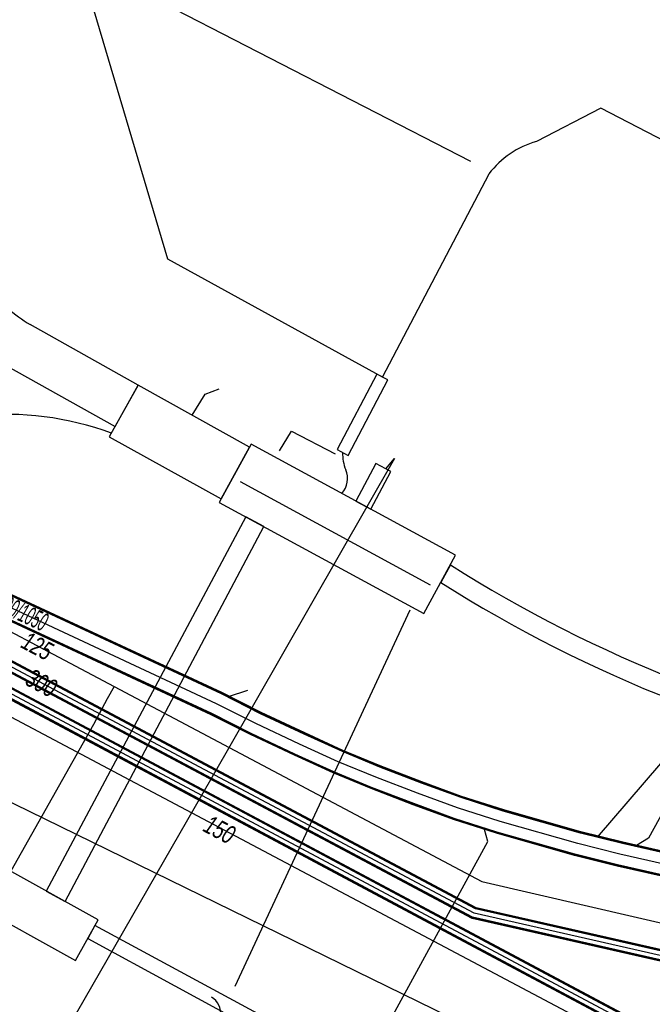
# Model space of a CAD drawing. Header units: metres. Extents: x 2695563 to 2696938, y 1260544 to 1262032.
# Tile 113 of 256: x 2696355 to 2696374, y 1260710 to 1260740. Entities that reach past the tile are written whole.
import ezdxf

# ---------------------------------------------------------------- set-up
doc = ezdxf.new("R2010")
doc.units = ezdxf.units.M
doc.header["$LTSCALE"] = 100
doc.linetypes.add('AUSGEZOGEN', pattern=[0])
for name, color, linetype in [('Eau portable_Cadastre des conduites_Conduite', 171, 'AUSGEZOGEN'), ('Eau potable_Cadastre des conduites_Conduite_Texte', 171, 'AUSGEZOGEN'), ('EU_Cadastre des conduites', 24, 'AUSGEZOGEN'), ('EU_Cadastre des conduites – Texte', 7, 'AUSGEZOGEN'), ('Gaz_Cadastre des conduites_Conduite', 32, 'AUSGEZOGEN'), ('Gaz_Cadastre des conduites_Conduite_Texte', 32, 'AUSGEZOGEN'), ('Réseau électrique_Cadastre des conduite_Bord du tracé', 1, 'AUSGEZOGEN'), ('Réseau électrique_Cadastre des conduite_Tronçon de tracé', 1, 'AUSGEZOGEN'), ('Réseau électrique_Cadastre des conduites_Ouvrage_Surface-Ligne-Point', 1, 'AUSGEZOGEN'), ('Télécommunications_SW_Cadastre des conduites_Bord du tracé', 94, 'AUSGEZOGEN')]:
    doc.layers.add(name, color=color, linetype=linetype)
doc.styles.add('ARIAL', font='arial.ttf')
pattern_1 = [(0, (2703955, 1269100), (4050, 4050), [4050, -4050]), (90, (2703955, 1269100), (-4050, 4050), [4050, -4050])]
pattern_2 = [(0, (2708005, 1273150), (6075, 6075), [6075, -6075]), (90, (2708005, 1273150), (-6075, 6075), [6075, -6075])]

# ---------------------------------------------------------------- blocks, each defined once
blk = doc.blocks.new('COMPLEXOBJECT_1681')
at = {"layer": 'Réseau électrique_Cadastre des conduite_Bord du tracé', "color": 1, "linetype": 'AUSGEZOGEN', "transparency": 33554687}
blk.add_lwpolyline([(6353.616, 10731.023), (6352.844, 10729.703), (6356.853, 10727.472), (6357.543, 10728.713), (6354.297, 10730.535)], dxfattribs=at)
blk.add_arc((6358.242, 10736.76), 7.37, 231.1165, 237.6333, dxfattribs=at)
blk = doc.blocks.new('COMPLEXOBJECT_1682')
at = {"layer": 'Réseau électrique_Cadastre des conduite_Bord du tracé', "color": 1, "linetype": 'AUSGEZOGEN', "transparency": 33554687}
blk.add_line((6366.937, 10723.31), (6366.648, 10722.777), dxfattribs=at)
for centre, radius, start, end in [((6388.761, 10757.665), 40.701, 237.5741, 259.474), ((6388.774, 10757.708), 41.349, 237.6498, 259.4601)]:
    blk.add_arc(centre, radius, start, end, dxfattribs=at)
blk = doc.blocks.new('COMPLEXOBJECT_1684')
at = {"layer": 'Réseau électrique_Cadastre des conduite_Bord du tracé', "color": 1, "linetype": 'AUSGEZOGEN', "transparency": 33554687}
blk.add_lwpolyline([(6362.856, 10708.874), (6356.248, 10712.452), (6356.032, 10712.062), (6363.881, 10707.794)], dxfattribs=at)
blk = doc.blocks.new('COMPLEXOBJECT_2071')
at = {"layer": 'Réseau électrique_Cadastre des conduite_Tronçon de tracé', "color": 1, "linetype": 'AUSGEZOGEN', "transparency": 33554687}
for centre, radius, start, end in [((6364.98, 10726.655), 1.287, 178.6013, 202.3185), ((6363.155, 10725.906), 0.687, 318.7612, 22.2881)]:
    blk.add_arc(centre, radius, start, end, dxfattribs=at)

msp = doc.modelspace()

# ---------------------------------------------------------------- hatches: boundary and pattern name
at = {"layer": 'Réseau électrique_Cadastre des conduite_Bord du tracé', "lineweight": 18, "transparency": 33554687}
h = msp.add_hatch(dxfattribs=at)
h.set_pattern_fill('MUSTER', color=1, scale=6075, style=0, pattern_type=2)
h.set_pattern_definition(pattern_2)
h.paths.add_polyline_path([(2696355.267, 1260730.345), (2696355.244, 1260730.36), (2696355.221, 1260730.374), (2696355.199, 1260730.389), (2696355.176, 1260730.404), (2696355.153, 1260730.418), (2696355.131, 1260730.433), (2696355.108, 1260730.448), (2696355.086, 1260730.463), (2696355.064, 1260730.479), (2696355.041, 1260730.494), (2696355.019, 1260730.509), (2696354.997, 1260730.525), (2696354.975, 1260730.54), (2696354.953, 1260730.556), (2696354.931, 1260730.571), (2696354.909, 1260730.587), (2696354.887, 1260730.603), (2696354.865, 1260730.619), (2696354.843, 1260730.635), (2696354.821, 1260730.651), (2696354.8, 1260730.667), (2696354.778, 1260730.683), (2696354.756, 1260730.7), (2696354.735, 1260730.716), (2696354.713, 1260730.733), (2696354.692, 1260730.749), (2696354.671, 1260730.766), (2696354.649, 1260730.782), (2696354.628, 1260730.799), (2696354.607, 1260730.816), (2696354.586, 1260730.833), (2696353.814, 1260729.513), (2696357.823, 1260727.282), (2696358.513, 1260728.523)], flags=0)
h = msp.add_hatch(dxfattribs=at)
h.set_pattern_fill('MUSTER', color=1, scale=6075, style=0, pattern_type=2)
h.set_pattern_definition(pattern_2)
h.paths.add_polyline_path([(2696402.671, 1260719.279), (2696441.32, 1260729.586), (2696441.158, 1260730.267), (2696402.475, 1260719.951), (2696395.827, 1260717.746), (2696395.398, 1260717.648), (2696394.968, 1260717.557), (2696394.537, 1260717.471), (2696394.104, 1260717.391), (2696393.671, 1260717.316), (2696393.236, 1260717.248), (2696392.801, 1260717.185), (2696392.365, 1260717.129), (2696391.928, 1260717.078), (2696391.491, 1260717.033), (2696391.053, 1260716.994), (2696390.614, 1260716.961), (2696390.175, 1260716.934), (2696389.736, 1260716.913), (2696389.296, 1260716.897), (2696388.857, 1260716.888), (2696388.417, 1260716.885), (2696387.977, 1260716.887), (2696387.537, 1260716.896), (2696387.098, 1260716.91), (2696386.659, 1260716.93), (2696386.22, 1260716.957), (2696385.781, 1260716.989), (2696385.343, 1260717.027), (2696384.905, 1260717.071), (2696384.468, 1260717.121), (2696384.032, 1260717.177), (2696383.597, 1260717.239), (2696383.162, 1260717.306), (2696382.729, 1260717.38), (2696382.296, 1260717.459), (2696381.803, 1260717.554), (2696381.312, 1260717.655), (2696380.821, 1260717.761), (2696380.332, 1260717.874), (2696379.845, 1260717.993), (2696379.359, 1260718.118), (2696378.874, 1260718.249), (2696378.391, 1260718.386), (2696377.91, 1260718.529), (2696377.431, 1260718.677), (2696376.954, 1260718.832), (2696376.478, 1260718.992), (2696376.005, 1260719.159), (2696375.533, 1260719.331), (2696375.064, 1260719.509), (2696374.597, 1260719.693), (2696374.132, 1260719.882), (2696373.67, 1260720.077), (2696373.21, 1260720.278), (2696372.753, 1260720.485), (2696372.298, 1260720.697), (2696371.846, 1260720.914), (2696371.396, 1260721.138), (2696370.95, 1260721.367), (2696370.506, 1260721.601), (2696370.065, 1260721.841), (2696369.627, 1260722.086), (2696369.192, 1260722.336), (2696368.761, 1260722.592), (2696368.332, 1260722.854), (2696367.907, 1260723.12), (2696367.618, 1260722.587), (2696368.049, 1260722.318), (2696368.482, 1260722.054), (2696368.92, 1260721.796), (2696369.36, 1260721.543), (2696369.803, 1260721.295), (2696370.249, 1260721.053), (2696370.699, 1260720.816), (2696371.151, 1260720.585), (2696371.606, 1260720.36), (2696372.063, 1260720.14), (2696372.524, 1260719.926), (2696372.986, 1260719.717), (2696373.452, 1260719.514), (2696373.92, 1260719.317), (2696374.39, 1260719.126), (2696374.863, 1260718.94), (2696375.337, 1260718.76), (2696375.814, 1260718.586), (2696376.294, 1260718.418), (2696376.775, 1260718.256), (2696377.258, 1260718.1), (2696377.743, 1260717.949), (2696378.229, 1260717.805), (2696378.718, 1260717.666), (2696379.208, 1260717.534), (2696379.7, 1260717.408), (2696380.193, 1260717.287), (2696380.688, 1260717.173), (2696381.184, 1260717.065), (2696381.681, 1260716.963), (2696382.18, 1260716.867), (2696382.621, 1260716.78), (2696383.063, 1260716.699), (2696383.506, 1260716.624), (2696383.95, 1260716.556), (2696384.396, 1260716.495), (2696384.842, 1260716.44), (2696385.289, 1260716.391), (2696385.736, 1260716.349), (2696386.184, 1260716.313), (2696386.632, 1260716.284), (2696387.081, 1260716.261), (2696387.53, 1260716.245), (2696387.98, 1260716.235), (2696388.429, 1260716.232), (2696388.879, 1260716.235), (2696389.328, 1260716.245), (2696389.777, 1260716.261), (2696390.226, 1260716.284), (2696390.674, 1260716.313), (2696391.122, 1260716.349), (2696391.57, 1260716.391), (2696392.017, 1260716.439), (2696392.463, 1260716.494), (2696392.908, 1260716.556), (2696393.352, 1260716.624), (2696393.795, 1260716.698), (2696394.238, 1260716.779), (2696394.679, 1260716.866), (2696395.118, 1260716.96), (2696395.556, 1260717.06), (2696395.993, 1260717.166)], flags=0)
h = msp.add_hatch(dxfattribs=at)
h.set_pattern_fill('MUSTER', color=1, scale=6075, style=0, pattern_type=2)
h.set_pattern_definition(pattern_2)
h.paths.add_polyline_path([(2696471.018, 1260728.991), (2696465.855, 1260727.575), (2696387.832, 1260706.301), (2696387.55, 1260706.217), (2696387.267, 1260706.135), (2696386.983, 1260706.055), (2696386.699, 1260705.978), (2696386.414, 1260705.903), (2696386.128, 1260705.831), (2696385.842, 1260705.761), (2696385.555, 1260705.694), (2696385.267, 1260705.629), (2696384.979, 1260705.567), (2696384.691, 1260705.507), (2696384.402, 1260705.45), (2696384.112, 1260705.395), (2696383.822, 1260705.343), (2696383.532, 1260705.293), (2696383.241, 1260705.246), (2696382.95, 1260705.201), (2696382.658, 1260705.159), (2696382.366, 1260705.119), (2696382.074, 1260705.082), (2696381.781, 1260705.047), (2696381.488, 1260705.015), (2696381.195, 1260704.985), (2696380.902, 1260704.958), (2696380.608, 1260704.933), (2696380.314, 1260704.911), (2696380.02, 1260704.892), (2696379.726, 1260704.875), (2696379.432, 1260704.86), (2696379.138, 1260704.848), (2696378.843, 1260704.839), (2696378.337, 1260704.839), (2696377.832, 1260704.848), (2696377.326, 1260704.866), (2696376.821, 1260704.891), (2696376.317, 1260704.925), (2696375.813, 1260704.968), (2696375.31, 1260705.019), (2696374.808, 1260705.078), (2696374.307, 1260705.146), (2696373.807, 1260705.221), (2696373.308, 1260705.306), (2696372.811, 1260705.398), (2696372.316, 1260705.499), (2696371.822, 1260705.608), (2696371.33, 1260705.725), (2696370.84, 1260705.851), (2696370.353, 1260705.984), (2696369.867, 1260706.126), (2696369.384, 1260706.276), (2696368.904, 1260706.433), (2696368.426, 1260706.599), (2696367.951, 1260706.773), (2696367.479, 1260706.954), (2696367.011, 1260707.144), (2696366.545, 1260707.341), (2696366.083, 1260707.546), (2696365.624, 1260707.758), (2696365.169, 1260707.978), (2696364.717, 1260708.206), (2696364.27, 1260708.441), (2696363.826, 1260708.684), (2696357.218, 1260712.262), (2696357.002, 1260711.872), (2696364.851, 1260707.604), (2696365.127, 1260707.473), (2696365.404, 1260707.344), (2696365.682, 1260707.217), (2696365.961, 1260707.093), (2696366.241, 1260706.972), (2696366.522, 1260706.853), (2696366.804, 1260706.736), (2696367.088, 1260706.622), (2696367.372, 1260706.51), (2696367.657, 1260706.401), (2696367.943, 1260706.294), (2696368.23, 1260706.19), (2696368.518, 1260706.088), (2696368.807, 1260705.988), (2696369.097, 1260705.892), (2696369.387, 1260705.797), (2696369.678, 1260705.706), (2696369.97, 1260705.616), (2696370.263, 1260705.53), (2696370.557, 1260705.445), (2696370.851, 1260705.364), (2696371.146, 1260705.285), (2696371.442, 1260705.208), (2696371.738, 1260705.135), (2696372.035, 1260705.063), (2696372.333, 1260704.995), (2696372.631, 1260704.928), (2696372.93, 1260704.865), (2696373.229, 1260704.804), (2696373.529, 1260704.746), (2696373.829, 1260704.69), (2696374.226, 1260704.633), (2696374.624, 1260704.581), (2696375.023, 1260704.534), (2696375.422, 1260704.493), (2696375.822, 1260704.457), (2696376.222, 1260704.426), (2696376.623, 1260704.401), (2696377.024, 1260704.38), (2696377.425, 1260704.365), (2696377.826, 1260704.355), (2696378.227, 1260704.351), (2696378.629, 1260704.352), (2696379.03, 1260704.358), (2696379.431, 1260704.369), (2696379.833, 1260704.386), (2696380.233, 1260704.408), (2696380.634, 1260704.435), (2696381.034, 1260704.467), (2696381.434, 1260704.505), (2696381.833, 1260704.548), (2696382.231, 1260704.596), (2696382.629, 1260704.649), (2696383.026, 1260704.708), (2696383.422, 1260704.772), (2696383.818, 1260704.841), (2696384.212, 1260704.915), (2696384.606, 1260704.995), (2696384.998, 1260705.079), (2696385.389, 1260705.169), (2696385.779, 1260705.264), (2696386.168, 1260705.364), (2696465.971, 1260727.15), (2696470.75, 1260728.46)], flags=0)
h = msp.add_hatch(dxfattribs=at)
h.set_pattern_fill('MUSTER', color=1, scale=6075, style=0, pattern_type=2)
h.set_pattern_definition(pattern_2)
h.paths.add_polyline_path([(2696366.022, 1260728.681), (2696365.691, 1260728.854), (2696364.499, 1260726.583), (2696364.829, 1260726.41)], flags=0)
h = msp.add_hatch(dxfattribs=at)
h.set_pattern_fill('MUSTER', color=1, scale=6075, style=0, pattern_type=2)
h.set_pattern_definition(pattern_2)
h.paths.add_polyline_path([(2696358.513, 1260728.523), (2696357.649, 1260726.97), (2696361.013, 1260725.098), (2696361.862, 1260726.661)], flags=0)
h = msp.add_hatch(dxfattribs=at)
h.set_pattern_fill('MUSTER', color=1, scale=6075, style=0, pattern_type=2)
h.set_pattern_definition(pattern_2)
h.paths.add_polyline_path([(2696362.293, 1260724.269), (2696361.752, 1260724.563), (2696355.752, 1260713.3), (2696356.32, 1260712.985)], flags=0)
at = {"layer": 'Réseau électrique_Cadastre des conduites_Ouvrage_Surface-Ligne-Point', "lineweight": 18, "transparency": 33554687}
h = msp.add_hatch(dxfattribs=at)
h.set_pattern_fill('MUSTER', color=1, scale=4050, style=0, pattern_type=2)
h.set_pattern_definition(pattern_1)
h.paths.add_polyline_path([(2696361.91, 1260726.748), (2696360.957, 1260724.996), (2696367.109, 1260721.652), (2696368.062, 1260723.405)], flags=0)
h = msp.add_hatch(dxfattribs=at)
h.set_pattern_fill('MUSTER', color=1, scale=2025, style=0, pattern_type=2)
h.set_pattern_definition([(0, (2699905, 1265050), (2025, 2025), [2025, -2025]), (90, (2699905, 1265050), (-2025, 2025), [2025, -2025])])
h.paths.add_polyline_path([(2696366.115, 1260725.921), (2696365.66, 1260726.163), (2696365.061, 1260725.035), (2696365.514, 1260724.789)], flags=0)
h = msp.add_hatch(dxfattribs=at)
h.set_pattern_fill('MUSTER', color=1, scale=4050, style=0, pattern_type=2)
h.set_pattern_definition(pattern_1)
h.paths.add_polyline_path([(2696354.163, 1260714.179), (2696353.485, 1260712.954), (2696356.636, 1260711.21), (2696357.314, 1260712.435)], flags=0)

# ---------------------------------------------------------------- linework, layer by layer
at = {"layer": 'Eau portable_Cadastre des conduites_Conduite', "linetype": 'AUSGEZOGEN', "transparency": 33554687}
for p, q in [((2696368.666, 1260712.764), (2696351.794, 1260721.744)), ((2696368.673, 1260712.782), (2696351.802, 1260721.76)), ((2696368.679, 1260712.8), (2696351.811, 1260721.777)), ((2696368.561, 1260712.48), (2696351.653, 1260721.479)), ((2696368.567, 1260712.498), (2696351.662, 1260721.496)), ((2696368.574, 1260712.516), (2696351.67, 1260721.512)), ((2696379.671, 1260710.262), (2696368.666, 1260712.764)), ((2696379.673, 1260710.281), (2696368.673, 1260712.782)), ((2696379.675, 1260710.3), (2696368.679, 1260712.8)), ((2696379.645, 1260709.96), (2696368.561, 1260712.48)), ((2696379.647, 1260709.979), (2696368.567, 1260712.498)), ((2696379.649, 1260709.998), (2696368.574, 1260712.516))]:
    msp.add_line(p, q, dxfattribs=at)
at = {"layer": 'Eau portable_Cadastre des conduites_Conduite', "color": 255, "linetype": 'AUSGEZOGEN', "transparency": 33554687}
for p, q in [((2696368.62, 1260712.64), (2696351.732, 1260721.628)), ((2696379.66, 1260710.13), (2696368.62, 1260712.64))]:
    msp.add_line(p, q, dxfattribs=at)
at = {"layer": 'Eau portable_Cadastre des conduites_Conduite', "color": 7, "linetype": 'AUSGEZOGEN', "transparency": 33554687}
for points in [[(2696350.769, 1260723.178), (2696352.297, 1260722.369), (2696357.79, 1260719.46), (2696368.85, 1260713.59), (2696379.82, 1260711.05), (2696392.79, 1260711.74), (2696403.37, 1260714.7), (2696410.418, 1260716.646), (2696410.83, 1260716.76), (2696411.438, 1260716.927), (2696424.51, 1260720.52), (2696424.892, 1260720.629)], [(2696357.79, 1260719.46), (2696357.586, 1260719.082), (2696357.17, 1260718.31), (2696354.375, 1260713.353), (2696354.3, 1260713.22)]]:
    msp.add_lwpolyline(points, dxfattribs=at)
at = {"layer": 'EU_Cadastre des conduites', "linetype": 'AUSGEZOGEN', "transparency": 33554687}
for p, q in [((2696361.018, 1260719.237), (2696353.881, 1260722.561)), ((2696361.027, 1260719.255), (2696353.89, 1260722.578)), ((2696361.036, 1260719.272), (2696353.899, 1260722.595)), ((2696360.721, 1260718.625), (2696353.572, 1260721.954)), ((2696360.73, 1260718.643), (2696353.581, 1260721.971)), ((2696360.712, 1260718.608), (2696353.563, 1260721.937)), ((2696362.2, 1260718.639), (2696361.018, 1260719.237)), ((2696362.209, 1260718.657), (2696361.027, 1260719.255)), ((2696362.217, 1260718.674), (2696361.036, 1260719.272)), ((2696361.893, 1260718.01), (2696360.712, 1260718.608)), ((2696361.901, 1260718.027), (2696360.721, 1260718.625)), ((2696361.91, 1260718.045), (2696360.73, 1260718.643)), ((2696363.508, 1260718.024), (2696362.2, 1260718.639)), ((2696363.516, 1260718.042), (2696362.209, 1260718.657)), ((2696363.524, 1260718.059), (2696362.217, 1260718.674)), ((2696363.214, 1260717.389), (2696361.893, 1260718.01)), ((2696363.222, 1260717.406), (2696361.901, 1260718.027)), ((2696363.23, 1260717.424), (2696361.91, 1260718.045)), ((2696364.66, 1260717.498), (2696363.508, 1260718.024)), ((2696364.667, 1260717.516), (2696363.516, 1260718.042)), ((2696364.675, 1260717.534), (2696363.524, 1260718.059)), ((2696365.782, 1260717.035), (2696364.66, 1260717.498)), ((2696365.79, 1260717.053), (2696364.667, 1260717.516)), ((2696365.797, 1260717.071), (2696364.675, 1260717.534)), ((2696364.381, 1260716.856), (2696363.214, 1260717.389)), ((2696364.389, 1260716.874), (2696363.222, 1260717.406)), ((2696364.396, 1260716.892), (2696363.23, 1260717.424)), ((2696367.034, 1260716.552), (2696365.782, 1260717.035)), ((2696367.041, 1260716.571), (2696365.79, 1260717.053)), ((2696367.048, 1260716.589), (2696365.797, 1260717.071)), ((2696365.523, 1260716.385), (2696364.381, 1260716.856)), ((2696365.53, 1260716.403), (2696364.389, 1260716.874)), ((2696365.538, 1260716.421), (2696364.396, 1260716.892)), ((2696366.788, 1260715.897), (2696365.523, 1260716.385)), ((2696366.795, 1260715.915), (2696365.53, 1260716.403)), ((2696366.802, 1260715.934), (2696365.538, 1260716.421)), ((2696368.229, 1260716.115), (2696367.034, 1260716.552)), ((2696368.235, 1260716.133), (2696367.041, 1260716.571)), ((2696368.242, 1260716.152), (2696367.048, 1260716.589)), ((2696369.497, 1260715.71), (2696368.229, 1260716.115)), ((2696369.503, 1260715.729), (2696368.235, 1260716.133)), ((2696369.509, 1260715.748), (2696368.242, 1260716.152)), ((2696368.002, 1260715.452), (2696366.788, 1260715.897)), ((2696368.009, 1260715.471), (2696366.795, 1260715.915)), ((2696368.015, 1260715.489), (2696366.802, 1260715.934)), ((2696371.828, 1260715.067), (2696369.503, 1260715.729)), ((2696371.833, 1260715.086), (2696369.509, 1260715.748)), ((2696369.295, 1260715.04), (2696368.002, 1260715.452)), ((2696369.301, 1260715.059), (2696368.009, 1260715.471)), ((2696369.307, 1260715.078), (2696368.015, 1260715.489)), ((2696371.823, 1260715.048), (2696369.497, 1260715.71)), ((2696371.641, 1260714.372), (2696369.295, 1260715.04)), ((2696371.646, 1260714.391), (2696369.301, 1260715.059)), ((2696371.651, 1260714.41), (2696369.307, 1260715.078)), ((2696373.083, 1260714.73), (2696371.823, 1260715.048)), ((2696373.087, 1260714.749), (2696371.828, 1260715.067)), ((2696373.092, 1260714.769), (2696371.833, 1260715.086)), ((2696374.442, 1260714.423), (2696373.083, 1260714.73)), ((2696374.446, 1260714.443), (2696373.087, 1260714.749)), ((2696374.45, 1260714.462), (2696373.092, 1260714.769)), ((2696372.92, 1260714.049), (2696371.641, 1260714.372)), ((2696372.925, 1260714.069), (2696371.646, 1260714.391)), ((2696372.929, 1260714.088), (2696371.651, 1260714.41)), ((2696374.3, 1260713.738), (2696372.92, 1260714.049)), ((2696374.304, 1260713.757), (2696372.925, 1260714.069)), ((2696374.308, 1260713.777), (2696372.929, 1260714.088))]:
    msp.add_line(p, q, dxfattribs=at)
at = {"layer": 'EU_Cadastre des conduites', "color": 255, "transparency": 33554687}
for p, q in [((2696360.874, 1260718.94), (2696353.731, 1260722.266)), ((2696362.055, 1260718.342), (2696360.874, 1260718.94)), ((2696363.369, 1260717.724), (2696362.055, 1260718.342)), ((2696364.528, 1260717.195), (2696363.369, 1260717.724)), ((2696365.66, 1260716.728), (2696364.528, 1260717.195)), ((2696366.918, 1260716.243), (2696365.66, 1260716.728)), ((2696368.122, 1260715.802), (2696366.918, 1260716.243)), ((2696369.402, 1260715.394), (2696368.122, 1260715.802)), ((2696371.737, 1260714.729), (2696369.402, 1260715.394)), ((2696373.006, 1260714.409), (2696371.737, 1260714.729)), ((2696374.375, 1260714.1), (2696373.006, 1260714.409))]:
    msp.add_line(p, q, dxfattribs=at)
at = {"layer": 'EU_Cadastre des conduites', "color": 24, "linetype": 'AUSGEZOGEN', "transparency": 33554687}
for p, q in [((2696361.809, 1260719.336), (2696361.219, 1260719.145)), ((2696374.755, 1260717.76), (2696372.321, 1260714.923))]:
    msp.add_line(p, q, dxfattribs=at)
for points in [[(2696382.12, 1260729.88), (2696373.864, 1260714.898), (2696373.5, 1260714.677)], [(2696359.96, 1260698.18), (2696369.03, 1260714.795), (2696368.927, 1260715.157)]]:
    msp.add_lwpolyline(points, dxfattribs=at)
at = {"layer": 'Gaz_Cadastre des conduites_Conduite', "linetype": 'AUSGEZOGEN', "transparency": 33554687}
for p, q in [((2696373.993, 1260709.096), (2696338.79, 1260727.872)), ((2696373.997, 1260709.115), (2696338.815, 1260727.88)), ((2696374.001, 1260709.134), (2696338.84, 1260727.888)), ((2696373.925, 1260708.792), (2696338.39, 1260727.746)), ((2696373.929, 1260708.811), (2696338.415, 1260727.754)), ((2696373.933, 1260708.83), (2696338.44, 1260727.762))]:
    msp.add_line(p, q, dxfattribs=at)
at = {"layer": 'Gaz_Cadastre des conduites_Conduite', "color": 255, "linetype": 'AUSGEZOGEN', "transparency": 33554687}
msp.add_line((2696373.963, 1260708.963), (2696338.615, 1260727.817), dxfattribs=at)
at = {"layer": 'Gaz_Cadastre des conduites_Conduite', "color": 32, "linetype": 'AUSGEZOGEN', "transparency": 33554687}
msp.add_lwpolyline([(2696472.06, 1260731.059), (2696412.35, 1260714.68), (2696409.392, 1260713.831), (2696392.357, 1260709.276), (2696373.88, 1260708.356), (2696359.308, 1260716.086), (2696358.798, 1260716.357), (2696358.261, 1260716.642), (2696354.55, 1260718.61), (2696351.53, 1260720.18), (2696339.181, 1260726.752), (2696338.91, 1260726.897)], dxfattribs=at)
at = {"layer": 'Réseau électrique_Cadastre des conduite_Bord du tracé', "color": 1, "linetype": 'AUSGEZOGEN', "transparency": 33554687}
for points in [[(2696366.022, 1260728.681), (2696365.691, 1260728.854), (2696364.499, 1260726.583), (2696364.829, 1260726.41), (2696366.022, 1260728.681)], [(2696358.513, 1260728.523), (2696357.649, 1260726.97), (2696361.013, 1260725.098), (2696361.862, 1260726.661), (2696358.513, 1260728.523)], [(2696362.293, 1260724.269), (2696361.752, 1260724.563), (2696355.752, 1260713.3), (2696356.32, 1260712.985), (2696362.293, 1260724.269)]]:
    msp.add_lwpolyline(points, close=True, dxfattribs=at)
at = {"layer": 'Réseau électrique_Cadastre des conduite_Tronçon de tracé', "color": 1, "linetype": 'AUSGEZOGEN', "transparency": 33554687}
for p, q in [((2696368.524, 1260735.254), (2696357.19, 1260741.082)), ((2696372.426, 1260736.854), (2696370.491, 1260735.856)), ((2696378.841, 1260733.535), (2696372.426, 1260736.854)), ((2696365.867, 1260728.762), (2696369.067, 1260734.881)), ((2696362.766, 1260726.545), (2696363.132, 1260727.139)), ((2696363.132, 1260727.139), (2696364.437, 1260726.459)), ((2696366.221, 1260726.314), (2696361.19, 1260717.524)), ((2696365.964, 1260726.002), (2696366.221, 1260726.314)), ((2696361.434, 1260710.439), (2696366.698, 1260721.766))]:
    msp.add_line(p, q, dxfattribs=at)
for points in [[(2696365.867, 1260728.762), (2696359.41, 1260732.308), (2696356.385, 1260742.535)], [(2696360.145, 1260727.616), (2696360.528, 1260728.25), (2696360.957, 1260728.412)]]:
    msp.add_lwpolyline(points, dxfattribs=at)
for centre, radius, start, end in [((2696371.267, 1260733.195), 2.772, 106.2634, 142.5348), ((2696354.544, 1260718.501), 9.143, 69.7436, 121.562), ((2696360.467, 1260709.643), 0.531, 349.5567, 61.52)]:
    msp.add_arc(centre, radius, start, end, dxfattribs=at)
at = {"layer": 'Réseau électrique_Cadastre des conduites_Ouvrage_Surface-Ligne-Point', "color": 1, "linetype": 'AUSGEZOGEN', "transparency": 33554687}
for p, q in [((2696361.583, 1260725.623), (2696367.295, 1260722.518)), ((2696361.19, 1260717.524), (2696354.036, 1260705.084))]:
    msp.add_line(p, q, dxfattribs=at)
for points in [[(2696361.91, 1260726.748), (2696360.957, 1260724.996), (2696367.109, 1260721.652), (2696368.062, 1260723.405), (2696361.91, 1260726.748)], [(2696366.115, 1260725.921), (2696365.66, 1260726.163), (2696365.061, 1260725.035), (2696365.514, 1260724.789), (2696366.115, 1260725.921)], [(2696354.163, 1260714.179), (2696353.485, 1260712.954), (2696356.636, 1260711.21), (2696357.314, 1260712.435), (2696354.163, 1260714.179)]]:
    msp.add_lwpolyline(points, close=True, dxfattribs=at)
at = {"layer": 'Télécommunications_SW_Cadastre des conduites_Bord du tracé', "color": 94, "linetype": 'AUSGEZOGEN', "transparency": 33554687}
msp.add_lwpolyline([(2696349.166, 1260718.675), (2696384.231, 1260701.521), (2696385.373, 1260700.692), (2696390.14, 1260697.236)], dxfattribs=at)

# ---------------------------------------------------------------- block references
at = {"layer": 'Réseau électrique_Cadastre des conduite_Bord du tracé', "color": 1, "linetype": 'AUSGEZOGEN', "lineweight": -3, "transparency": 33554687}
for name in ['COMPLEXOBJECT_1681', 'COMPLEXOBJECT_1682', 'COMPLEXOBJECT_1684']:
    msp.add_blockref(name, (2690000.97, 1249999.81), dxfattribs=at)
at = {"layer": 'Réseau électrique_Cadastre des conduite_Tronçon de tracé', "color": 1, "linetype": 'AUSGEZOGEN', "lineweight": -3, "transparency": 33554687}
msp.add_blockref('COMPLEXOBJECT_2071', (2690000.97, 1249999.81), dxfattribs=at)

# ---------------------------------------------------------------- texts
at = {"layer": 'Eau potable_Cadastre des conduites_Conduite_Texte', "color": 7, "transparency": 33554687, "char_height": 0.55426, "attachment_point": 5, "style": 'ARIAL'}
for s, insert, width, rotation in [('\\A1;{\\fArial|i1|b0;\\H0.554263;\\W0.700000;\\C7;125}\\P', (2696355.482, 1260720.675), 1.10014, 332.0433), ('\\A1;{\\fArial|i1|b0;\\H0.554263;\\W0.700000;\\C7;300}\\P', (2696355.604, 1260719.561), 1.10633, 332.01)]:
    msp.add_mtext(s, dxfattribs=dict(at, insert=insert, width=width, rotation=rotation))
at = {"layer": 'EU_Cadastre des conduites – Texte', "color": 24, "transparency": 33554687, "insert": (2696354.67, 1260721.855), "char_height": 0.55705, "width": 6, "attachment_point": 5, "rotation": 335.0322, "style": 'ARIAL'}
msp.add_mtext('\\A1;{\\fArial|b0|i1|c0|p34;\\W0.7;< \\W0.49;e 700/1050}', dxfattribs=at)
at = {"layer": 'Gaz_Cadastre des conduites_Conduite_Texte', "color": 32, "transparency": 33554687, "insert": (2696360.964, 1260715.151), "char_height": 0.55825, "width": 1.10806, "attachment_point": 5, "rotation": 332.0559, "style": 'ARIAL'}
msp.add_mtext('\\A1;{\\fArial|i1|b0;\\H0.558250;\\W0.700000;\\C32;150}\\P', dxfattribs=at)

doc.saveas('drawing.dxf')
